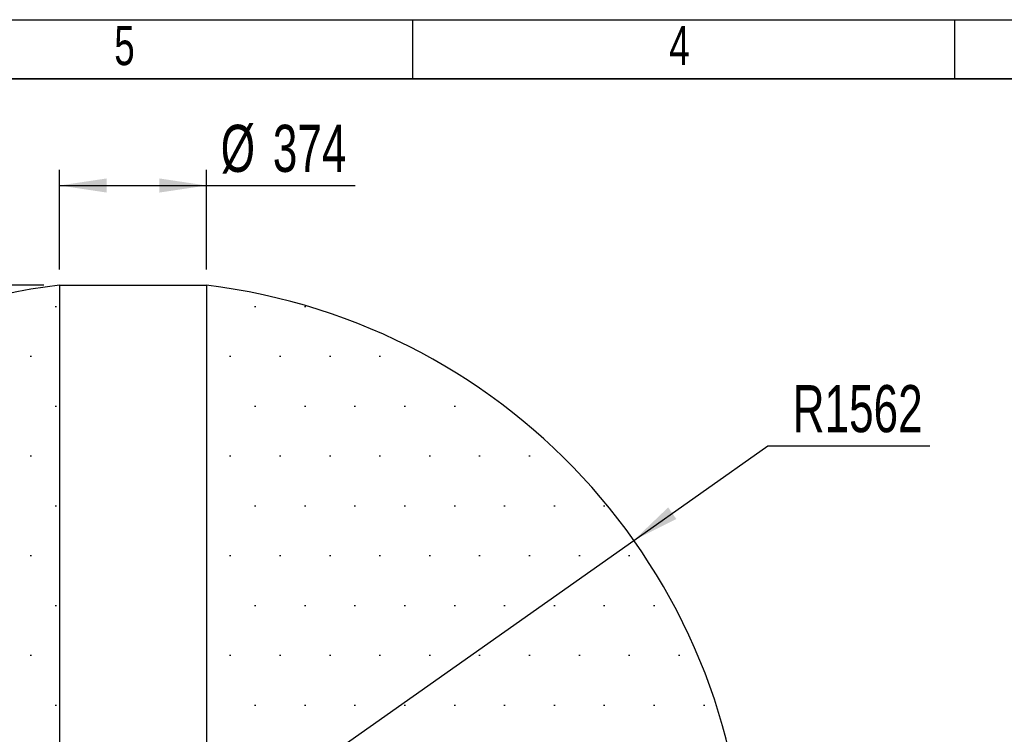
# Model space of a CAD drawing. Header units: millimetres. Extents: x 3 to 297, y 2 to 209.
# Tile 45 of 46: x 134 to 197, y 163 to 209. Entities that reach past the tile are written whole.
import ezdxf

# ---------------------------------------------------------------- set-up
doc = ezdxf.new("R2010")
doc.units = ezdxf.units.MM
for name, color, linetype in [('图层0', 7, 'Continuous'), ('尺寸线', 5, 'Continuous'), ('细实线', 7, 'Continuous')]:
    doc.layers.add(name, color=color, linetype=linetype)
doc.layers.add('粗实线', color=7, linetype='Continuous', lineweight=50)
doc.styles.add('SLDTEXTSTYLE2', font='TXT', dxfattribs={"width": 0.7})
doc.dimstyles.new('SLDDIMSTYLE4', dxfattribs={"dimtxt": 3, "dimasz": 3, "dimexe": 0, "dimexo": 0.0625, "dimgap": 0.75, "dimtad": 0, "dimtih": 1, "dimtoh": 1, "dimlfac": 40, "dimrnd": 1e-09, "dimzin": 12, "dimdsep": 46, "dimtxsty": 'SLDTEXTSTYLE2', "dimsah": 1, "dimcen": 0, "dimadec": 0, "dimazin": 3, "dimtfac": 1, "dimtmove": 0, "dimatfit": 3, "dimfxl": 0, "dimfrac": 2, "dimtolj": 1, "dimtzin": 12, "dimarcsym": 0})
doc.dimstyles.new('SLDDIMSTYLE5', dxfattribs={"dimtxt": 3, "dimasz": 3, "dimexe": 0, "dimexo": 0.0625, "dimgap": 0.75, "dimtad": 2, "dimlfac": 40, "dimrnd": 1e-09, "dimzin": 12, "dimdsep": 46, "dimtxsty": 'SLDTEXTSTYLE2', "dimsah": 1, "dimcen": 0.09, "dimadec": 0, "dimazin": 3, "dimtfac": 1, "dimtofl": 0, "dimtmove": 0, "dimatfit": 3, "dimfxl": 0, "dimfrac": 2, "dimtolj": 1, "dimtzin": 12, "dimarcsym": 0})
doc.dimstyles.new('SLDDIMSTYLE6', dxfattribs={"dimtxt": 3, "dimasz": 3, "dimexe": 0, "dimexo": 0.0625, "dimgap": 0.75, "dimtad": 2, "dimdec": 1, "dimlfac": 40, "dimrnd": 1e-09, "dimzin": 12, "dimdsep": 46, "dimtxsty": 'SLDTEXTSTYLE2', "dimsah": 1, "dimcen": 0.09, "dimadec": 0, "dimazin": 3, "dimtfac": 1, "dimtdec": 1, "dimtofl": 0, "dimtmove": 0, "dimatfit": 3, "dimfxl": 0, "dimfrac": 2, "dimtolj": 1, "dimtzin": 12, "dimarcsym": 0})
doc.dimstyles.new('SLDDIMSTYLE7', dxfattribs={"dimtxt": 3, "dimasz": 3, "dimexe": 0, "dimexo": 0.0625, "dimgap": 0.75, "dimtad": 0, "dimtih": 1, "dimtoh": 1, "dimlfac": 40, "dimrnd": 1e-09, "dimzin": 12, "dimdsep": 46, "dimtxsty": 'SLDTEXTSTYLE2', "dimsah": 1, "dimcen": 0, "dimadec": 0, "dimazin": 3, "dimtfac": 1, "dimtofl": 0, "dimtmove": 0, "dimatfit": 3, "dimfxl": 0, "dimfrac": 2, "dimtolj": 1, "dimtzin": 12, "dimarcsym": 0})

# ---------------------------------------------------------------- blocks, each defined once
blk = doc.blocks.new('_D_2')
at = {"layer": '尺寸线'}
for p, q in [((113.181, 181.323), (99.372, 181.323)), ((137.086, 157.418), (113.181, 181.323)), ((145.766, 148.738), (137.086, 157.418)), ((145.766, 148.738), (150.009, 144.495))]:
    blk.add_line(p, q, dxfattribs=at)
for radius, start, end in [(6.138, 125.74596, 130.0278), (6.137, 229.9722, 324.25404)]:
    blk.add_arc((141.426, 153.078), radius, start, end, dxfattribs=at)
for points in [[(137.086, 157.418), (135.283, 159.857), (134.647, 159.221)], [(145.766, 148.738), (147.569, 146.298), (148.206, 146.935)]]:
    blk.add_solid(points, dxfattribs=at)
at = {"layer": '尺寸线', "insert": (99.372, 185.19), "char_height": 3, "attachment_point": 1, "style": 'SLDTEXTSTYLE2'}
blk.add_mtext('SR245.5', dxfattribs=at)
blk = doc.blocks.new('_D_3')
at = {"layer": '尺寸线'}
for p, q in [((136.775, 192.85), (136.775, 199.199)), ((146.125, 192.844), (146.125, 199.199)), ((136.775, 198.199), (146.125, 198.199)), ((146.125, 198.199), (155.588, 198.199))]:
    blk.add_line(p, q, dxfattribs=at)
for points in [[(136.775, 198.199), (139.775, 197.749), (139.775, 198.649)], [(146.125, 198.199), (143.125, 198.649), (143.125, 197.749)]]:
    blk.add_solid(points, dxfattribs=at)
at = {"layer": '尺寸线', "char_height": 3, "attachment_point": 1, "style": 'SLDTEXTSTYLE2'}
for s, insert in [('%%c', (147.033, 202.066)), ('374', (150.35, 202.066))]:
    blk.add_mtext(s, dxfattribs=dict(at, insert=insert))
blk = doc.blocks.new('_D_4')
at = {"layer": '尺寸线'}
for p, q in [((135.775, 191.85), (95.399, 191.874)), ((96.353, 114.336), (96.399, 191.874)), ((140.45, 114.309), (95.353, 114.336))]:
    blk.add_line(p, q, dxfattribs=at)
for points in [[(96.399, 191.874), (95.948, 188.874), (96.848, 188.874)], [(96.353, 114.336), (96.805, 117.335), (95.905, 117.336)]]:
    blk.add_solid(points, dxfattribs=at)
at = {"layer": '尺寸线', "insert": (92.506, 147.869), "char_height": 3, "attachment_point": 1, "rotation": 89.96569, "style": 'SLDTEXTSTYLE2'}
blk.add_mtext('3101.5', dxfattribs=at)
blk = doc.blocks.new('_D_5')
at = {"layer": '尺寸线'}
for p, q in [((173.328, 175.598), (181.859, 181.62)), ((181.859, 181.62), (192.175, 181.62)), ((141.426, 153.078), (173.328, 175.598))]:
    blk.add_line(p, q, dxfattribs=at)
blk.add_solid([(173.328, 175.598), (176.039, 176.96), (175.52, 177.696)], dxfattribs=at)
at = {"layer": '尺寸线', "insert": (183.446, 185.487), "char_height": 3, "attachment_point": 1, "style": 'SLDTEXTSTYLE2'}
blk.add_mtext('R1562', dxfattribs=at)

msp = doc.modelspace()

# ---------------------------------------------------------------- hatches: boundary and pattern name
at = {"layer": '尺寸线'}
h = msp.add_hatch(dxfattribs=at)
h.set_pattern_fill('DOTS', color=256, scale=2, style=0)
edge = h.paths.add_edge_path(flags=0)
edge.add_line((136.77455, 191.84959), (136.77455, 157.08138))
edge.add_arc((141.42633, 153.07765), 6.1375, 139.2818446, 220.7181554)
edge.add_line((136.77455, 149.07393), (136.77455, 114.30571))
edge.add_arc((141.42633, 153.07765), 39.05, 96.8415324, 263.1584676, ccw=False)
h = msp.add_hatch(dxfattribs=at)
h.set_pattern_fill('DOTS', color=256, scale=2, style=0)
edge = h.paths.add_edge_path(flags=0)
edge.add_line((146.12455, 191.84399), (146.12455, 157.02679))
edge.add_arc((141.42633, 153.07765), 6.1375, -40.0490464, 40.0490464, ccw=False)
edge.add_line((146.12455, 149.12852), (146.12455, 114.31131))
edge.add_arc((141.42633, 153.07765), 39.05, 276.9101616, 443.0898384)

# ---------------------------------------------------------------- linework, layer by layer
at = {"layer": '图层0'}
for p, q in [((159.24, 208.76135), (159.24, 205)), ((193.74, 208.76135), (193.74, 205))]:
    msp.add_line(p, q, dxfattribs=at)
at = {"layer": '尺寸线'}
for p, q in [((136.77455, 191.84959), (136.77455, 157.08138)), ((136.77455, 191.84959), (146.12455, 191.84399)), ((146.12455, 191.84399), (146.12455, 157.02679))]:
    msp.add_line(p, q, dxfattribs=at)
for start, end in [(96.8415324, 263.1584676), (276.9101616, 83.0898384)]:
    msp.add_arc((141.42633, 153.07765), 39.05, start, end, dxfattribs=at)
at = {"layer": '粗实线', "lineweight": 35}
msp.add_line((25, 205), (292, 205), dxfattribs=at)
at = {"layer": '细实线'}
msp.add_line((2.75337, 208.76135), (297.24653, 208.76135), dxfattribs=at)

# ---------------------------------------------------------------- texts
at = {"layer": '图层0', "char_height": 2.5, "attachment_point": 1, "style": 'SLDTEXTSTYLE2'}
for s, insert in [('5', (140.25397, 208.36807)), ('4', (175.58692, 208.36807))]:
    msp.add_mtext(s, dxfattribs=dict(at, insert=insert))

# ---------------------------------------------------------------- dimensions: what is measured, and where the dimension line sits
at = {"layer": '尺寸线'}
dim = msp.add_linear_dim(base=(146.12455, 198.19883), p1=(136.77455, 191.84959), p2=(146.12455, 191.84399), text='%%c<>', dimstyle='SLDDIMSTYLE5', dxfattribs=at)
dim.commit()
dim.dimension.update_dxf_attribs({"geometry": '_D_3', "text_midpoint": (151.31047, 198.19883), "dimtype": 160})
dim = msp.add_linear_dim(base=(96.3994, 191.87378), p1=(141.44955, 114.30851), p2=(136.77455, 191.84959), angle=89.9656854, dimstyle='SLDDIMSTYLE6', dxfattribs=at)
dim.commit()
dim.dimension.update_dxf_attribs({"geometry": '_D_4', "text_midpoint": (96.37618, 153.10465), "dimtype": 160})
dim = msp.add_diameter_dim_2p(p1=(137.08646, 157.41752), p2=(145.76619, 148.73779), text='SR245.5', dimstyle='SLDDIMSTYLE4', override={"dimpost": '<>'}, dxfattribs=at)
dim.commit()
dim.dimension.update_dxf_attribs({"geometry": '_D_2', "text_midpoint": (105.4828, 183.0691), "dimtype": 163})
dim = msp.add_radius_dim(center=(141.42633, 153.07765), mpoint=(173.32834, 175.59796), dimstyle='SLDDIMSTYLE7', dxfattribs=at)
dim.commit()
dim.dimension.update_dxf_attribs({"geometry": '_D_5', "text_midpoint": (187.81061, 183.36543), "dimtype": 164})

doc.saveas('drawing.dxf')
